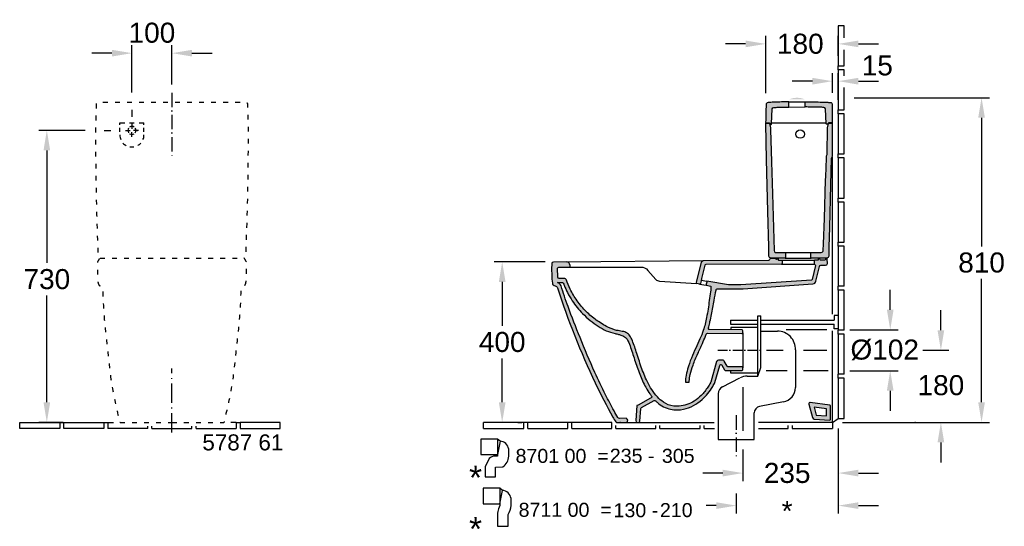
# Model space of a CAD drawing. Extents: x 184 to 7771, y -1169 to 3234.
# Tile 9 of 9: x 5314 to 7771, y 764 to 2029. Entities that reach past the tile are written whole.
import ezdxf

# ---------------------------------------------------------------- set-up
doc = ezdxf.new("R2010")
doc.units = 0
doc.linetypes.add('ACAD_ISO03W100', pattern=[30, 12, -18])
doc.linetypes.add('ACAD_ISO10W100', pattern=[18.5, 12, -3, 0.5, -3])
doc.layers.get('0').update_dxf_attribs({"linetype": 'CONTINUOUS'})
doc.layers.get('Defpoints').update_dxf_attribs({"linetype": 'CONTINUOUS'})
for name, color, linetype in [('255', 7, 'CONTINUOUS'), ('INST', 4, 'CONTINUOUS'), ('INST1_Abfluss', 7, 'CONTINUOUS'), ('INST1_Bemassung', 7, 'CONTINUOUS'), ('INST_Abfluss', 7, 'CONTINUOUS'), ('INST_Bemassung', 7, 'CONTINUOUS'), ('INST_Fliesen', 2, 'CONTINUOUS'), ('INST_Text_Deu', 7, 'CONTINUOUS'), ('PLANKOPF', 7, 'CONTINUOUS'), ('SCHNITT', 2, 'CONTINUOUS'), ('SCHNITT2_Bemassung', 7, 'CONTINUOUS'), ('SCHNITT_Abfluss', 7, 'CONTINUOUS'), ('SCHNITT_Bemassung', 7, 'CONTINUOUS'), ('SCHNITT_Fliesen', 2, 'CONTINUOUS'), ('SCHNITT_Schraffur', 2, 'CONTINUOUS'), ('SCHNITT_Spüler', 7, 'CONTINUOUS')]:
    doc.layers.add(name, color=color, linetype=linetype)
doc.styles.get("Standard").update_dxf_attribs({"font": 'arial.ttf'})
doc.styles.add('STYL2', font='arial.ttf')
doc.dimstyles.get("Standard").update_dxf_attribs({"dimscale": 0, "dimtxt": 50, "dimasz": 50, "dimexe": 20, "dimexo": 25, "dimgap": 15, "dimtad": 0, "dimtih": 1, "dimtoh": 1, "dimdec": 0, "dimdsep": 46, "dimtxsty": 'STYL2', "dimcen": 3, "dimclrd": 256, "dimclre": 256, "dimclrt": 256, "dimadec": 0, "dimazin": 0, "dimtfac": 1, "dimtdec": 0, "dimtofl": 0, "dimtmove": 0, "dimatfit": 3, "dimfxl": 1, "dimtolj": 1, "dimtzin": 0, "dimarcsym": 0})

# ---------------------------------------------------------------- blocks, each defined once
blk = doc.blocks.new('*D11')
at = {"layer": 'Defpoints', "color": 0, "linetype": 'Continuous'}
for p in [(5503, 1752.2), (5382.1, 1023.3), (5447.6, 1023.3)]:
    blk.add_point(p, dxfattribs=at)
at = {"layer": 'INST_Bemassung', "linetype": 'Continuous', "lineweight": -2}
for p, q in [((5478, 1752.2), (5362.1, 1752.2)), ((5382.1, 1702.2), (5382.1, 1421.2)), ((5382.1, 1073.3), (5382.1, 1340.1)), ((5422.6, 1023.3), (5362.1, 1023.3))]:
    blk.add_line(p, q, dxfattribs=at)
at = {"layer": 'INST_Bemassung', "linetype": 'Continuous'}
for points in [[(5373.8, 1702.2), (5390.4, 1702.2), (5382.1, 1752.2)], [(5373.8, 1073.3), (5390.4, 1073.3), (5382.1, 1023.3)]]:
    blk.add_solid(points, dxfattribs=at)
at = {"layer": 'INST_Bemassung', "linetype": 'Continuous', "insert": (5382.1, 1380.6), "char_height": 50, "attachment_point": 5, "style": 'STYL2'}
blk.add_mtext('\\A1;730', dxfattribs=at)
blk = doc.blocks.new('*D12')
at = {"layer": 'Defpoints', "color": 0, "linetype": 'Continuous'}
for p in [(5694.3, 1944.9), (5594.3, 1821.8), (5694.3, 1841.3)]:
    blk.add_point(p, dxfattribs=at)
at = {"layer": 'INST1_Bemassung', "linetype": 'Continuous', "lineweight": -2}
for p, q in [((5544.3, 1944.9), (5494.3, 1944.9)), ((5594.3, 1846.8), (5594.3, 1964.9)), ((5694.3, 1866.3), (5694.3, 1964.9)), ((5744.3, 1944.9), (5794.3, 1944.9))]:
    blk.add_line(p, q, dxfattribs=at)
at = {"layer": 'INST1_Bemassung', "linetype": 'Continuous'}
for points in [[(5544.3, 1953.3), (5544.3, 1936.6), (5594.3, 1944.9)], [(5744.3, 1953.3), (5744.3, 1936.6), (5694.3, 1944.9)]]:
    blk.add_solid(points, dxfattribs=at)
at = {"layer": 'INST1_Bemassung', "linetype": 'Continuous', "insert": (5644.3, 1995.7), "char_height": 50, "attachment_point": 5, "style": 'STYL2'}
blk.add_mtext('\\A1;100', dxfattribs=at)
blk = doc.blocks.new('*D36')
at = {"layer": 'Defpoints', "color": 0, "linetype": 'Continuous'}
for p in [(6650.3, 1424), (6518.3, 1023.3), (6682, 1023.3)]:
    blk.add_point(p, dxfattribs=at)
at = {"layer": 'SCHNITT_Bemassung', "linetype": 'Continuous', "lineweight": -2}
for p, q in [((6625.3, 1424), (6498.3, 1424)), ((6518.3, 1374), (6518.3, 1264.2)), ((6518.3, 1073.3), (6518.3, 1183.1)), ((6657, 1023.3), (6498.3, 1023.3))]:
    blk.add_line(p, q, dxfattribs=at)
at = {"layer": 'SCHNITT_Bemassung', "linetype": 'Continuous'}
for points in [[(6510, 1374), (6526.7, 1374), (6518.3, 1424)], [(6510, 1073.3), (6526.7, 1073.3), (6518.3, 1023.3)]]:
    blk.add_solid(points, dxfattribs=at)
at = {"layer": 'SCHNITT_Bemassung', "linetype": 'Continuous', "insert": (6518.3, 1223.6), "char_height": 50, "attachment_point": 5, "style": 'STYL2'}
blk.add_mtext('\\A1;400', dxfattribs=at)
blk = doc.blocks.new('*D37')
at = {"layer": 'Defpoints', "color": 0, "linetype": 'Continuous'}
for p in [(7372, 1833.7), (7342.3, 1023.3), (7714.5, 1023.3)]:
    blk.add_point(p, dxfattribs=at)
at = {"layer": 'SCHNITT_Bemassung', "linetype": 'Continuous', "lineweight": -2}
for p, q in [((7397, 1833.7), (7734.5, 1833.7)), ((7714.5, 1783.7), (7714.5, 1462.6)), ((7714.5, 1073.3), (7714.5, 1381.5)), ((7367.3, 1023.3), (7734.5, 1023.3))]:
    blk.add_line(p, q, dxfattribs=at)
at = {"layer": 'SCHNITT_Bemassung', "linetype": 'Continuous'}
for points in [[(7706.1, 1783.7), (7722.8, 1783.7), (7714.5, 1833.7)], [(7706.1, 1073.3), (7722.8, 1073.3), (7714.5, 1023.3)]]:
    blk.add_solid(points, dxfattribs=at)
at = {"layer": 'SCHNITT_Bemassung', "linetype": 'Continuous', "insert": (7714.5, 1422), "char_height": 50, "attachment_point": 5, "style": 'STYL2'}
blk.add_mtext('\\A1;810', dxfattribs=at)
blk = doc.blocks.new('*D38')
at = {"layer": 'Defpoints', "color": 0, "linetype": 'Continuous'}
for p in [(7357, 1968.1), (7357, 1913.3), (7175.8, 1820.3)]:
    blk.add_point(p, dxfattribs=at)
at = {"layer": 'SCHNITT_Bemassung', "linetype": 'Continuous', "lineweight": -2}
for p, q in [((7125.8, 1968.1), (7075.8, 1968.1)), ((7175.8, 1845.3), (7175.8, 1988.1)), ((7357, 1938.3), (7357, 1988.1)), ((7407, 1968.1), (7457, 1968.1))]:
    blk.add_line(p, q, dxfattribs=at)
at = {"layer": 'SCHNITT_Bemassung', "linetype": 'Continuous'}
for points in [[(7125.8, 1976.4), (7125.8, 1959.7), (7175.8, 1968.1)], [(7407, 1976.4), (7407, 1959.7), (7357, 1968.1)]]:
    blk.add_solid(points, dxfattribs=at)
at = {"layer": 'SCHNITT_Bemassung', "linetype": 'Continuous', "insert": (7262.2, 1968.1), "char_height": 50, "attachment_point": 5, "style": 'STYL2'}
blk.add_mtext('\\A1;180', dxfattribs=at)
blk = doc.blocks.new('*D39')
at = {"layer": 'Defpoints', "color": 0, "linetype": 'Continuous'}
for p in [(7357, 1875), (7342.3, 1821), (7357, 1803.3)]:
    blk.add_point(p, dxfattribs=at)
at = {"layer": 'SCHNITT_Bemassung', "linetype": 'Continuous', "lineweight": -2}
for p, q in [((7342.3, 1846), (7342.3, 1895)), ((7357, 1828.3), (7357, 1895)), ((7292.3, 1875), (7242.3, 1875)), ((7407, 1875), (7457, 1875))]:
    blk.add_line(p, q, dxfattribs=at)
at = {"layer": 'SCHNITT_Bemassung', "linetype": 'Continuous'}
for points in [[(7292.3, 1883.3), (7292.3, 1866.6), (7342.3, 1875)], [(7407, 1883.3), (7407, 1866.6), (7357, 1875)]]:
    blk.add_solid(points, dxfattribs=at)
at = {"layer": 'SCHNITT_Bemassung', "linetype": 'Continuous', "insert": (7454.3, 1914.1), "char_height": 50, "attachment_point": 5, "style": 'STYL2'}
blk.add_mtext('\\A1;15', dxfattribs=at)
blk = doc.blocks.new('*D40')
at = {"layer": 'Defpoints', "color": 0, "linetype": 'Continuous'}
for p in [(7557.9, 1203.3), (7613, 1203.3), (7367.3, 1023.3)]:
    blk.add_point(p, dxfattribs=at)
at = {"layer": 'SCHNITT_Bemassung', "linetype": 'Continuous', "lineweight": -2}
for p, q in [((7613, 1253.3), (7613, 1303.3)), ((7582.9, 1203.3), (7633, 1203.3)), ((7392.3, 1023.3), (7633, 1023.3)), ((7613, 973.3), (7613, 923.3))]:
    blk.add_line(p, q, dxfattribs=at)
at = {"layer": 'SCHNITT_Bemassung', "linetype": 'Continuous'}
for points in [[(7604.6, 1253.3), (7621.3, 1253.3), (7613, 1203.3)], [(7604.6, 973.3), (7621.3, 973.3), (7613, 1023.3)]]:
    blk.add_solid(points, dxfattribs=at)
at = {"layer": 'SCHNITT_Bemassung', "linetype": 'Continuous', "insert": (7613, 1115.8), "char_height": 50, "attachment_point": 5, "style": 'STYL2'}
blk.add_mtext('\\A1;180', dxfattribs=at)
blk = doc.blocks.new('*D41')
at = {"layer": 'Defpoints', "color": 0, "linetype": 'Continuous'}
for p in [(7357, 1033.3), (7118.8, 980.2), (7357, 896.7)]:
    blk.add_point(p, dxfattribs=at)
at = {"layer": 'SCHNITT_Bemassung', "linetype": 'Continuous', "lineweight": -2}
for p, q in [((7357, 1008.3), (7357, 876.7)), ((7118.8, 955.2), (7118.8, 876.7)), ((7068.8, 896.7), (7018.8, 896.7)), ((7407, 896.7), (7457, 896.7))]:
    blk.add_line(p, q, dxfattribs=at)
at = {"layer": 'SCHNITT_Bemassung', "linetype": 'Continuous'}
for points in [[(7068.8, 905), (7068.8, 888.3), (7118.8, 896.7)], [(7407, 905), (7407, 888.3), (7357, 896.7)]]:
    blk.add_solid(points, dxfattribs=at)
at = {"layer": 'SCHNITT_Bemassung', "linetype": 'Continuous', "insert": (7229.4, 896.7), "char_height": 50, "attachment_point": 5, "style": 'STYL2'}
blk.add_mtext('\\A1;235', dxfattribs=at)

msp = doc.modelspace()

# ---------------------------------------------------------------- hatches: boundary and pattern name
at = {"layer": 'SCHNITT_Schraffur', "linetype": 'Continuous'}
h = msp.add_hatch(color=256, dxfattribs=at)
h.dxf.hatch_style = 1
h.paths.add_polyline_path([(7175.8, 1768.5), (7175.8, 1768.5, -0.396649), (7177.6, 1770.5), (7177.7, 1770.7, -0.471693), (7175.7, 1773.1, -0.000972), (7176.2, 1792.9, -0.001012), (7176.6, 1809.8, -0.011304), (7176.8, 1816.9, -0.379593), (7181.6, 1821.8, -0.012398), (7188.7, 1822.1, -0.00226), (7203.4, 1822.7, -0.00244), (7219.4, 1823.2, -0.003497), (7232.9, 1823.5), (7233.7, 1823.5), (7233.7, 1810.5, 0.001497), (7224, 1810.3, 0.002526), (7207.6, 1809.8, 0.001753), (7196.3, 1809.4, 0.38954), (7192.4, 1805.6), (7190.7, 1768.2, -0.400971), (7189.7, 1767.2), (7188.5, 1767.2, -0.238569), (7187.2, 1767.9), (7185.5, 1770.3, 0.428807), (7184, 1770.5, -0.279539), (7185.2, 1769.4), (7188.1, 1758.7), (7188.1, 1758.5, 0.060009), (7188, 1758.9), (7185.2, 1769.4, 0.337617), (7183.7, 1770.5), (7177.9, 1770.5, 0.430735)])
h = msp.add_hatch(color=256, dxfattribs=at)
h.dxf.hatch_style = 1
h.paths.add_polyline_path([(7342, 1816.9, 0.399388), (7337.3, 1821.9, 0.002281), (7328.4, 1822.3, 0.001686), (7311.4, 1822.9, 0.003608), (7293.9, 1823.4, 0.000795), (7282.6, 1823.5, 0.002358), (7274.1, 1823.6), (7274.1, 1810.6, -0.002589), (7290.3, 1810.4, -0.003047), (7310.6, 1809.9, -0.001675), (7320.9, 1809.6, -0.385201), (7324.7, 1805.8), (7327.1, 1768.2, 0.40197), (7328, 1767.4), (7329.8, 1767.5, 0.232014), (7330.7, 1768), (7332.3, 1770.3, -0.247182), (7333.1, 1770.7), (7340, 1770.7, 0.41421), (7342, 1772.7)])
h = msp.add_hatch(color=256, dxfattribs=at)
h.dxf.hatch_style = 1
h.paths.add_polyline_path([(7192.8, 1593.6), (7190.5, 1673.9), (7188.2, 1754.3), (7188.1, 1758.5, 0.060009), (7188, 1758.9), (7185.2, 1769.4, 0.337617), (7183.7, 1770.5), (7177.9, 1770.5, 0.430735), (7175.8, 1768.5), (7178, 1679.4), (7181.2, 1550), (7183.3, 1461.5), (7183.9, 1439.5), (7183.9, 1437.6, 0.383951), (7188.5, 1433.5), (7224.5, 1433.5, 0.39201), (7225.5, 1434.5), (7225.5, 1447.5), (7200.6, 1447.5, -0.321754), (7196.9, 1452.4)])
h = msp.add_hatch(color=256, dxfattribs=at)
h.dxf.hatch_style = 1
h.paths.add_polyline_path([(7342, 1768.5, 0.414217), (7340, 1770.5), (7334.4, 1770.5, 0.345795), (7332.9, 1769.4), (7330, 1758.9, 0.071397), (7329.9, 1758.3), (7329.5, 1693.4, -0.152152), (7328.5, 1690, 0.145103), (7327.4, 1686.7), (7327.2, 1682.7), (7325.7, 1636.1), (7325.4, 1628.6), (7322.2, 1532.2), (7320, 1468.8), (7319.5, 1452.3, -0.404356), (7314.5, 1447.5), (7288.5, 1447.5), (7288.5, 1434.5, 0.436772), (7289.5, 1433.5), (7328.1, 1433.5, 0.406764), (7333.1, 1438.4), (7333.7, 1461.8), (7334.9, 1509.8), (7337.6, 1615.9), (7339.3, 1682, -0.185236), (7340.6, 1685.3, 0.191837), (7342, 1688.8)])
h = msp.add_hatch(color=256, dxfattribs=at)
h.dxf.hatch_style = 1
h.paths.add_polyline_path([(7293.8, 1368.9, 0.36323), (7301.2, 1376), (7309.7, 1412.4, -0.333391), (7313.2, 1415.4), (7325.4, 1415.5, 0.390462), (7329.7, 1419.6), (7329.4, 1431, 0.449164), (7327.7, 1432.4), (7326.1, 1432.5, 0.404286), (7325.1, 1431.6), (7324.7, 1429.8, -0.317562), (7322.9, 1428.2), (7312.8, 1428.2, -0.238246), (7312, 1428.6), (7310.7, 1431, 0.267949), (7309.8, 1431.5), (7307.9, 1431.5, 0.378866), (7306.9, 1430.6), (7306.7, 1429.1, -0.378899), (7305.7, 1428.2), (7298, 1428.2, 0.420834), (7297, 1427.2), (7297, 1419.2, 0.342872), (7298.5, 1417.3, -0.407589), (7299.9, 1414.9), (7291.9, 1380.2, -0.307118), (7290.3, 1378.6), (7113.5, 1366.3), (7083.2, 1366.3), (7029.3, 1375.4, 0.020122), (7027, 1365.7), (7038.8, 1363.4), (7039, 1353.7), (7038.3, 1349.5, 0.006654), (7035, 1327.4, -0.01216), (7028.4, 1285.2, -0.039972), (7019.9, 1252.6, -0.042888), (7011.7, 1231.6, 0.011384), (7001.2, 1208.5, -0.004825), (6990.3, 1183.7, 0.026382), (6981.1, 1156.2, 0.037385), (6976.4, 1135.8, 0.011936), (6975.9, 1130.8, 0.014254), (6975.6, 1123.6), (6985.2, 1123.6), (6985.2, 1125.9, -0.058354), (6987.6, 1143, -0.01759), (6994.5, 1166, -0.030274), (7006.3, 1194.9, 0.008711), (7018, 1220.3, 0.005955), (7025.6, 1238.2, 0.011857), (7027.7, 1243.7, -0.31643), (7030.5, 1245.7), (7116.7, 1245.1, 0.41634), (7118.8, 1247.1), (7118.8, 1252.1, 0.41166), (7116.8, 1254.1), (7035.2, 1254.8, -0.478932), (7033, 1257.6, 0.000352), (7033.8, 1261.5, 0.002247), (7036.8, 1274.7, 0.00291), (7040.5, 1292.5, 0.005853), (7047.3, 1327.6, 0.001595), (7052, 1353.7, -0.419935), (7055.7, 1356.3), (7113.9, 1356.3, 0.034921), (7119.4, 1356.6)])
h = msp.add_hatch(color=256, dxfattribs=at)
h.dxf.hatch_style = 1
h.paths.add_polyline_path([(7217, 1427.2, 0.414157), (7216, 1428.2), (7207.4, 1428.2), (7207.1, 1430.6, 0.378866), (7206.1, 1431.5), (7204.1, 1431.5, 0.105913), (7202.9, 1430.8, -0.575917), (7201, 1431.3, -0.044678), (7200.9, 1432.1, 0.380174), (7199.6, 1433.2), (7189.7, 1433.2, 0.32441), (7186.6, 1430.6, -0.34566), (7183.6, 1428.2), (7020, 1427.2, 0.292776), (7016, 1423.5), (7002.7, 1371.7, 0.403594), (7004.2, 1369.7), (7011, 1368.5, 0.381424), (7012.9, 1369.9), (7015, 1377.9), (7015.3, 1380.1, 0.052684), (7015.9, 1382.8), (7024.3, 1415.4, -0.341925), (7026.7, 1417.3), (7215, 1418.2, 0.408038), (7217, 1420.2)])
h = msp.add_hatch(color=256, dxfattribs=at)
h.dxf.hatch_style = 1
h.paths.add_polyline_path([(6659.9, 1410.7), (6685.9, 1411, 0.389311), (6687.9, 1413.5, 0.039494), (6687.6, 1414.5), (6686.2, 1418.8, 0.348198), (6679, 1424), (6645.7, 1423.3, 0.365464), (6642, 1419.5, 0.007744), (6641.7, 1410.9, 0.030768), (6643.6, 1370.2, 0.33986), (6650.4, 1363.9, -0.318323), (6656.4, 1359.2, 0.03259), (6750.4, 1122, 0.018272), (6794.7, 1036.4, 0.002651), (6801.6, 1024.3, 0.28041), (6803.5, 1023.3), (6819.7, 1023.3, -0.00013), (6825.8, 1023.3), (6828.1, 1023.3, 0.956188), (6825.1, 1033.4), (6811.1, 1033.3, -0.371832), (6806.8, 1035.4, -0.003607), (6797.5, 1051.9, -0.008642), (6776.2, 1091.9, -0.011746), (6749.5, 1147.8, -0.006828), (6712.6, 1235.1, -0.010772), (6682.6, 1312.2, -0.008866), (6665.2, 1364.1, 0.205344), (6656.1, 1372.6), (6667.5, 1372.6, -0.386906), (6671.3, 1369.5, 0.004714), (6672.8, 1365.7, 0.025152), (6681.7, 1346.2, 0.026952), (6693.3, 1326.5, 0.047593), (6718.9, 1295, 0.065054), (6758.1, 1263.3, 0.10027), (6799.9, 1245.2, -0.006501), (6808.2, 1243.1, -0.01711), (6814.4, 1241.2, -0.086592), (6825.9, 1235.1, -0.054305), (6830, 1231, -0.064258), (6837.4, 1214.4, -0.006131), (6849, 1178.7, 0.015512), (6861.4, 1143.4, 0.033759), (6876.9, 1110.1, 0.025183), (6886.9, 1094.1, 0.012217), (6891.3, 1088, -0.515939), (6890.5, 1084.9, 0.003426), (6888, 1083.6), (6857.5, 1066.6), (6854.3, 1065.2), (6851.7, 1027.8, 0.471636), (6858.2, 1023.3), (6859.1, 1023.3, 0.347553), (6861.6, 1026), (6864.5, 1059.4), (6897.2, 1077.2, -0.415122), (6901.6, 1076.5, 0.010463), (6904.7, 1073.5, 0.067486), (6921.1, 1062, 0.067466), (6938.7, 1055.9, 0.104786), (6970.9, 1056.2, 0.13138), (7017.1, 1080.3, 0.080824), (7043.7, 1112.6, 0.034976), (7049, 1123.1), (7061.1, 1165.6, -0.665427), (7066.6, 1166.2), (7073.4, 1154.3, 0.272638), (7076.5, 1152.5), (7116.8, 1152.8, 0.41166), (7118.8, 1154.8), (7118.8, 1159.8, 0.416315), (7116.7, 1161.8), (7082.8, 1161.6, -0.27222), (7079.7, 1163.4), (7072.6, 1175.9, 0.205157), (7069.5, 1178.3, 0.064224), (7068.1, 1178.5), (7058, 1178.5, 0.275035), (7053.8, 1175.9, 0.057368), (7053.4, 1174.9), (7038.5, 1122.9, -0.013332), (7031.4, 1111.3, -0.052367), (7015, 1090.7, -0.048905), (6997.3, 1076.5, -0.058996), (6979.1, 1067.6, -0.012367), (6959.9, 1063.6, -0.05415), (6946.2, 1063.8, -0.114081), (6920, 1074.2, -0.056876), (6905.6, 1086.8, -0.069931), (6880.5, 1124.8, -0.032198), (6865.1, 1162.2, -0.005699), (6852.8, 1199.7, 0.026093), (6841.6, 1231, 0.071975), (6834.8, 1241.7, 0.092946), (6827.1, 1247.8, 0.071442), (6820.6, 1250.1, -0.015357), (6803.9, 1253, -0.046929), (6782.3, 1260.9, -0.030958), (6753.2, 1278.7, -0.029067), (6728.4, 1299.2, -0.036366), (6705.1, 1327, -0.04201), (6688, 1356, -0.028318), (6678.7, 1378.6, 0.280888), (6672.6, 1382.6, 0.018937), (6660.4, 1382.6, -0.416494), (6657.2, 1385.4), (6656.7, 1404.8, -0.481835)])
h = msp.add_hatch(color=256, dxfattribs=at)
h.dxf.hatch_style = 1
h.paths.add_polyline_path([(7335.9, 1066.3), (7287.1, 1072.9, 0.533833), (7283.8, 1069.1), (7292.7, 1035.1, 0.323211), (7297.2, 1031.4), (7335.6, 1028.9, 0.433668), (7337.7, 1030.9), (7337.7, 1064.3, 0.375303)])
h.paths.add_polyline_path([(7296.7, 1061.1), (7327.7, 1057.3), (7327.7, 1039.4), (7301.6, 1041.1)], flags=16)
at = {"layer": 'SCHNITT_Spüler'}
h = msp.add_hatch(color=7, dxfattribs=at)
edge = h.paths.add_edge_path()
edge.add_line((7233.8, 1829.3), (7273.8, 1829.3))
edge.add_arc((7253.8, 1784.4), 49.2, 66, 114)

# ---------------------------------------------------------------- linework, layer by layer
at = {"color": 3}
for p in [(6506.9, 981.7), (6513, 976.4)]:
    msp.add_line(p, (6506.9, 943.3), dxfattribs=at)
at = {"linetype": 'Continuous'}
for p, q in [((7357, 876.7), (7357, 795.5)), ((7102.4, 846.1), (7102.4, 795.5)), ((7052.4, 815.5), (7027.4, 815.5)), ((7407, 815.5), (7457, 815.5))]:
    msp.add_line(p, q, dxfattribs=at)
at = {"color": 3, "ltscale": 0.5}
for p, q in [((6512.6, 858.9), (6512.6, 820.2)), ((6512.6, 820.2), (6518.8, 853.5))]:
    msp.add_line(p, q, dxfattribs=at)
at = {"linetype": 'Continuous', "elevation": 0}
msp.add_lwpolyline([(7118.8, 1111.1), (7118.8, 1002.3)], dxfattribs=at)
at = {"color": 3}
msp.add_lwpolyline([(6485.8, 932.9), (6475.9, 912.6), (6475.9, 887.3), (6501.9, 887.3), (6502, 911.7), (6520.1, 912.6, 0.254252), (6534.5, 938.6), (6534.5, 956.5, 0.350304), (6513, 976.4), (6506.9, 981.7), (6465.4, 981.7), (6465.4, 943.3), (6506.9, 943.3), (6506.9, 938.7), (6500.8, 938.7, 0.219379)], format="xyb", close=True, dxfattribs=at)
at = {"color": 3, "ltscale": 0.5}
msp.add_lwpolyline([(6533, 763.8), (6533, 793.1, 0.117941), (6540.4, 815.5), (6540.4, 833.5, 0.350304), (6518.8, 853.5), (6512.6, 858.9), (6470.8, 858.9), (6470.8, 820.2), (6512.6, 820.2), (6512.6, 815.6), (6512.6, 815.6), (6509.4, 807.7, 0.121728), (6506.7, 793.1), (6506.7, 763.8)], format="xyb", close=True, dxfattribs=at)
at = {"linetype": 'Continuous'}
for points in [[(7052.4, 823.8), (7052.4, 807.1), (7102.4, 815.5)], [(7407, 823.8), (7407, 807.1), (7357, 815.5)]]:
    msp.add_solid(points, dxfattribs=at)
at = {"layer": '255', "color": 35, "linetype": 'Continuous', "extrusion": (2.34134e-05, 0.00017252, -1)}
msp.add_open_spline([(6811.2, 1023.3, 0), (6811.4, 1023.3, 0), (6811.8, 1023.3, 0), (6812.1, 1023.4, 0), (6812.3, 1023.4, 0)], degree=3, knots=[0, 0, 0, 0, 0.553406, 1, 1, 1, 1], dxfattribs=at)
at = {"layer": '255', "color": 35, "linetype": 'Continuous'}
msp.add_open_spline([(6812.3, 1023.4, 0), (6812.4, 1023.5, 0), (6812.5, 1023.5, 0), (6812.8, 1023.5, 0), (6813, 1023.5, 0), (6813.4, 1023.5, 0), (6813.6, 1023.4, 0), (6813.8, 1023.3, 0)], degree=3, knots=[0, 0, 0, 0, 0.162532, 0.162532, 0.594224, 0.594224, 1, 1, 1, 1], dxfattribs=at)
at = {"layer": '255', "color": 35, "linetype": 'Continuous', "extrusion": (-4.38816e-05, 1.3304e-08, -1)}
msp.add_open_spline([(6813.8, 1023.3, 0), (6813.9, 1023.3, 0), (6814, 1023.3, 0), (6814, 1023.3, 0)], degree=3, dxfattribs=at)
at = {"layer": 'INST', "color": 1, "linetype": 'ACAD_ISO10W100', "ltscale": 4}
msp.add_line((5694.3, 998), (5694.3, 1157.8), dxfattribs=at)
at = {"layer": 'INST', "color": 4, "linetype": 'ACAD_ISO03W100', "flags": 128}
msp.add_lwpolyline([(5694.3, 1023.3), (5823.3, 1023.3, 0.35664), (5825.2, 1024.8, -0.000869), (5834.7, 1067.1, 0.029239), (5850.4, 1160.8, -0.000766), (5860.8, 1256.8, 0.023296), (5866.8, 1350.7), (5866.9, 1356.7, -0.059323), (5867.4, 1359.5, -0.132445), (5868.8, 1361.8, -0.131123), (5872.2, 1363.6, 0.05532), (5873.9, 1364.3, 0.051303), (5876.4, 1365.8, 0.131321), (5877, 1366.6, 0.006604), (5878, 1369, 0.088872), (5879.1, 1374.9, 0.017422), (5880.6, 1420.4, 0.155038), (5879.2, 1425.7, -0.009545), (5875.4, 1432.1, 0.183813), (5873.8, 1433.3), (5873.7, 1433.4), (5873.8, 1433.5, 0.380585), (5878.7, 1438.3, 0.011026), (5885, 1768.5, -0.003416), (5884.8, 1772.7, -0.000531), (5883.6, 1817.1, 0.406966), (5878.7, 1821.9), (5694.3, 1821.9), (5510, 1821.9, 0.406966), (5505, 1817.1, -0.000531), (5503.9, 1772.7, -0.003416), (5503.7, 1768.5, 0.011026), (5509.9, 1438.3, 0.380585), (5514.9, 1433.5), (5515, 1433.4), (5514.9, 1433.3, 0.183813), (5513.3, 1432.1, -0.009545), (5509.5, 1425.7, 0.155038), (5508.1, 1420.4, 0.017422), (5509.6, 1374.9, 0.088872), (5510.7, 1369, 0.006604), (5511.7, 1366.6, 0.131321), (5512.3, 1365.8, 0.051303), (5514.8, 1364.3, 0.05532), (5516.5, 1363.6, -0.131123), (5519.9, 1361.8, -0.132445), (5521.3, 1359.5, -0.059323), (5521.8, 1356.7), (5521.9, 1350.7, 0.023296), (5527.8, 1256.8, -0.000766), (5538.3, 1160.8, 0.029239), (5553.9, 1067.1, -0.000869), (5563.5, 1024.8, 0.35664), (5565.4, 1023.3)], format="xyb", close=True, dxfattribs=at)
msp.add_lwpolyline([(5515, 1433.4), (5873.7, 1433.4)], dxfattribs=at)
at = {"layer": 'INST1_Abfluss', "color": 1, "linetype": 'Continuous'}
for p, q in [((5564.3, 1770.7), (5576.3, 1770.7)), ((5588.3, 1770.7), (5600.3, 1770.7)), ((5612.3, 1770.7), (5624.3, 1770.7))]:
    msp.add_line(p, q, dxfattribs=at)
at = {"layer": 'INST1_Abfluss', "color": 1, "linetype": 'Continuous', "ltscale": 1.5}
for p, q in [((5564.3, 1765.7), (5564.3, 1770.7)), ((5624.3, 1765.7), (5624.3, 1770.7)), ((5564.3, 1748.8), (5564.3, 1758.8)), ((5624.3, 1748.8), (5624.3, 1758.8))]:
    msp.add_line(p, q, dxfattribs=at)
at = {"layer": 'INST1_Abfluss', "color": 1}
for p, q in [((5578, 1752.2), (5590.1, 1752.2)), ((5594.3, 1768.4), (5594.3, 1756.4)), ((5594.3, 1735.9), (5594.3, 1748)), ((5610.5, 1752.2), (5598.4, 1752.2))]:
    msp.add_line(p, q, dxfattribs=at)
for start, end in [(144.9149, 215.0851), (54.9149, 125.0851), (324.9149, 35.0851), (234.9149, 305.0851)]:
    msp.add_arc((5594.3, 1752.2), 10.1, start, end, dxfattribs=at)
at = {"layer": 'INST1_Abfluss', "color": 1, "linetype": 'Continuous', "ltscale": 1.5}
for start, end in [(180, 202.8752), (222.0633, 241.2515), (298.7485, 317.9367), (337.1248, 0), (260.4396, 279.5604)]:
    msp.add_arc((5594.3, 1740.7), 30, start, end, dxfattribs=at)
at = {"layer": 'INST1_Abfluss', "color": 1, "linetype": 'ByBlock'}
msp.add_point((5607.5, 1752.2), dxfattribs=at)
at = {"layer": 'INST1_Bemassung', "linetype": 'Continuous'}
for p, q in [((5594.3, 1803.5), (5594.3, 1786)), ((5525.5, 1752.2), (5541.8, 1752.2))]:
    msp.add_line(p, q, dxfattribs=at)
at = {"layer": 'INST_Abfluss', "color": 1, "linetype": 'ACAD_ISO10W100', "ltscale": 3}
msp.add_line((5694.3, 1846.3), (5694.3, 1689.6), dxfattribs=at)
at = {"layer": 'INST_Fliesen'}
for p, q in [((5314.3, 1023.3), (5414.3, 1023.3)), ((5314.3, 1008.3), (5314.3, 1023.3)), ((5377.9, 1008.3), (5314.3, 1008.3)), ((5414.3, 1008.3), (5377.9, 1008.3)), ((5414.3, 1023.3), (5414.3, 1008.3)), ((5414.3, 1023.3), (5424.3, 1023.3)), ((5424.3, 1023.3), (5524.3, 1023.3)), ((5424.3, 1008.3), (5424.3, 1023.3)), ((5524.3, 1008.3), (5424.3, 1008.3)), ((5524.3, 1023.3), (5524.3, 1008.3)), ((5524.3, 1023.3), (5534.3, 1023.3)), ((5534.3, 1023.3), (5548.5, 1023.3)), ((5534.3, 1023.3), (5534.3, 1008.3)), ((5634.3, 1008.3), (5534.3, 1008.3)), ((5634.3, 1008.3), (5634.3, 1014.1)), ((5644.3, 1008.3), (5644.3, 1014.1)), ((5644.3, 1008.3), (5744.3, 1008.3)), ((5744.3, 1008.3), (5744.3, 1014.1)), ((5754.3, 1008.3), (5754.3, 1014.1)), ((5754.3, 1008.3), (5854.3, 1008.3)), ((5854.3, 1023.3), (5841.2, 1023.3)), ((5854.3, 1023.3), (5854.3, 1008.3)), ((5854.3, 1023.3), (5864.3, 1023.3)), ((5964.3, 1023.3), (5864.3, 1023.3)), ((5864.3, 1023.3), (5864.3, 1008.3)), ((5864.3, 1008.3), (5964.3, 1008.3)), ((5964.3, 1008.3), (5964.3, 1023.3))]:
    msp.add_line(p, q, dxfattribs=at)
at = {"layer": 'SCHNITT', "color": 2, "ltscale": 0.5}
for p, q in [((7342.3, 1293.6), (7342.3, 1685.4)), ((7088, 1278.5), (7155.9, 1278.5)), ((7155.9, 1138.8), (7155.9, 1289.6)), ((7155.9, 1289.6), (7163.5, 1289.6)), ((7163.5, 1160.2), (7163.5, 1289.6)), ((7163.5, 1278.5), (7347, 1278.5)), ((7347, 1289.8), (7347, 1278.5)), ((7357, 1289.8), (7347, 1289.8)), ((7088, 1268.4), (7155.9, 1268.4)), ((7155.9, 1260.2), (7089, 1260.2)), ((7089, 1260.2), (7089, 1254.3)), ((7163.5, 1268.4), (7347, 1268.4)), ((7347, 1257.1), (7347, 1268.4)), ((7357, 1257.1), (7347, 1257.1)), ((7342.3, 1023.3), (7342.3, 1251.6)), ((7155.9, 1138.8), (7163.5, 1160.2)), ((7089, 1146.4), (7089, 1152.3)), ((7155.9, 1146.4), (7089, 1146.4))]:
    msp.add_line(p, q, dxfattribs=at)
at = {"layer": 'SCHNITT', "color": 1, "linetype": 'ACAD_ISO10W100', "ltscale": 2}
msp.add_line((7056.5, 1203.3), (7163.1, 1203.3), dxfattribs=at)
at = {"layer": 'SCHNITT'}
msp.add_line((6819.7, 1023.3), (7047.6, 1023.3), dxfattribs=at)
at = {"layer": 'SCHNITT', "color": 2}
msp.add_line((7337, 1023.3), (7157.5, 1023.3), dxfattribs=at)
at = {"layer": 'SCHNITT', "linetype": 'Continuous'}
for points in [[(7233.7, 1810.5), (7233.7, 1823.5), (7232.9, 1823.5, 0.003497), (7219.4, 1823.2, 0.00244), (7203.4, 1822.7, 0.00226), (7188.7, 1822.1, 0.012398), (7181.6, 1821.8, 0.379593), (7176.8, 1816.9, 0.011304), (7176.6, 1809.8, 0.001012), (7176.2, 1792.9, 0.001005), (7175.7, 1772.4, 0.371403), (7177.7, 1770.7), (7184.7, 1770.7, -0.238572), (7185.5, 1770.3), (7187.2, 1767.9, 0.238567), (7188.5, 1767.2), (7189.7, 1767.2, 0.40097), (7190.7, 1768.2), (7192.4, 1805.6, -0.38954), (7196.3, 1809.4, -0.001753), (7207.6, 1809.8, -0.002526), (7224, 1810.3, -0.001497), (7233.7, 1810.5, 3.588012)], [(7274.1, 1810.6), (7274.1, 1823.6), (7274.4, 1823.6, -0.002257), (7282.6, 1823.5, -0.000795), (7293.9, 1823.4, -0.003608), (7311.4, 1822.9, -0.001686), (7328.4, 1822.3, -0.002281), (7337.3, 1821.9, -0.399388), (7342, 1816.9), (7342, 1772.7, -0.41421), (7340, 1770.7), (7333.1, 1770.7, 0.247182), (7332.3, 1770.3), (7330.7, 1768, -0.247427), (7329.7, 1767.5), (7328, 1767.4, -0.40197), (7327.1, 1768.2), (7324.7, 1805.8, 0.385201), (7320.9, 1809.6, 0.001675), (7310.6, 1809.9, 0.003047), (7290.3, 1810.4, 0.002589), (7274.1, 1810.6, -8.917275)], [(7192.8, 1593.6), (7196.9, 1452.4, 0.321754), (7200.6, 1447.5), (7225.5, 1447.5), (7225.5, 1447.5), (7225.5, 1434.5, -0.39201), (7224.5, 1433.5), (7188.5, 1433.5, -0.430255), (7183.9, 1438.4), (7183.9, 1439.5), (7183.3, 1461.5), (7181.2, 1550), (7178, 1679.4), (7175.8, 1768.5, -0.396586), (7177.6, 1770.5), (7183.7, 1770.5, -0.337614), (7185.2, 1769.4), (7188, 1758.9, -0.060009), (7188.1, 1758.5), (7188.2, 1754.3), (7190.5, 1673.9), (7192.8, 1593.6)], [(6685.3, 1410.9), (6863.7, 1411, -0.216392), (6882.1, 1402.6), (6901.6, 1380.1, 0.220362), (6911, 1376), (7003, 1370)], [(7337.7, 1030.9), (7337.7, 1064.3, 0.375303), (7335.9, 1066.3), (7287.1, 1072.9, 0.533833), (7283.8, 1069.1), (7292.7, 1035.1, 0.323211), (7297.2, 1031.4), (7335.6, 1028.9, 0.433644), (7337.7, 1030.9, 0.073993)]]:
    msp.add_lwpolyline(points, format="xyb", dxfattribs=at)
at = {"layer": 'SCHNITT', "color": 1}
for points in [[(7233.7, 1823.5), (7274.1, 1823.6)], [(7233.7, 1810.5), (7274.1, 1810.6)], [(7190.8, 1770.7), (7326.9, 1770.7)], [(7216, 1428.2), (7298, 1428.2)], [(7224.5, 1433.5), (7289.5, 1433.5)], [(7225.5, 1447.5), (7288.5, 1447.5)]]:
    msp.add_lwpolyline(points, dxfattribs=at)
at = {"layer": 'SCHNITT', "linetype": 'Continuous', "flags": 128}
for points in [[(7325.4, 1628.6), (7325.7, 1636.1), (7327.2, 1682.7), (7327.2, 1682.7), (7327.4, 1686.7, -0.145103), (7328.5, 1690, 0.152152), (7329.5, 1693.4), (7329.9, 1758.3, -0.071397), (7330, 1758.9), (7332.9, 1769.4, -0.338033), (7334.3, 1770.5), (7340, 1770.5, -0.414214), (7342, 1768.5), (7342, 1688.8, -0.191837), (7340.6, 1685.3, 0.185236), (7339.3, 1682), (7337.6, 1615.9)], [(7337.6, 1615.9), (7334.9, 1509.8), (7333.7, 1461.8), (7333.1, 1438.4, -0.406764), (7328.1, 1433.5), (7289.4, 1433.5, -0.39201), (7288.5, 1434.5), (7288.5, 1447.5), (7288.5, 1447.5), (7314.5, 1447.5, 0.404356), (7319.5, 1452.3), (7320, 1468.8), (7322.2, 1532.2), (7325.4, 1628.6)]]:
    msp.add_lwpolyline(points, format="xyb", dxfattribs=at)
at = {"layer": 'SCHNITT', "linetype": 'Continuous'}
for points in [[(6679.4, 1424), (7020, 1427.2)], [(7327.7, 1057.3), (7296.7, 1061.1), (7301.6, 1041.1), (7327.7, 1039.4), (7327.7, 1057.3)]]:
    msp.add_lwpolyline(points, dxfattribs=at)
at = {"layer": 'SCHNITT', "linetype": 'Continuous', "elevation": 0}
for points in [[(6985.2, 1123.6), (6985.2, 1125.9, -0.058354), (6987.6, 1143, -0.01759), (6994.5, 1166, -0.030274), (7006.3, 1194.9, 0.008711), (7018, 1220.3, 0.005955), (7025.6, 1238.2, 0.011857), (7027.7, 1243.7, -0.322133), (7030.5, 1245.7), (7116.7, 1245.1, 0.416294), (7118.8, 1247.1), (7118.8, 1252.1, 0.41166), (7116.8, 1254.1), (7035.2, 1254.8, -0.478932), (7033, 1257.6, 0.000352), (7033.8, 1261.5, 0.002247), (7036.8, 1274.7, 0.00291), (7040.5, 1292.5, 0.005853), (7047.3, 1327.6, 0.001595), (7052, 1353.7, -0.419935), (7055.7, 1356.3), (7113.9, 1356.3, 0.034921), (7119.4, 1356.6), (7293.8, 1368.9, 0.36323), (7301.2, 1376), (7309.7, 1412.4, -0.333391), (7313.2, 1415.4), (7325.4, 1415.5, 0.390462), (7329.7, 1419.6), (7329.4, 1431, 0.333094), (7328.3, 1432.4), (7326.1, 1432.5, 0.404286), (7325.1, 1431.6), (7324.7, 1429.8, -0.317562), (7322.9, 1428.2), (7312.8, 1428.2, -0.299128), (7311.9, 1428.8), (7310.7, 1431, 0.267949), (7309.8, 1431.5), (7307.9, 1431.5, 0.378866), (7306.9, 1430.6), (7306.7, 1429.1, -0.378921), (7305.7, 1428.2), (7298, 1428.2, 0.420834), (7297, 1427.2), (7297, 1419.2, 0.342872), (7298.5, 1417.3, -0.407589), (7299.9, 1414.9), (7291.9, 1380.2, -0.307118), (7290.3, 1378.6), (7113.5, 1366.3), (7083.2, 1366.3), (7029.3, 1375.4, 0.020122), (7027, 1365.7), (7038.8, 1363.4), (7039, 1353.7), (7038.3, 1349.5, 0.006654), (7035, 1327.4, -0.01216), (7028.4, 1285.2, -0.039972), (7019.9, 1252.6, -0.042888), (7011.7, 1231.6, 0.011384), (7001.2, 1208.5, -0.004825), (6990.3, 1183.7, 0.026382), (6981.1, 1156.2, 0.037385), (6976.4, 1135.8, 0.012662), (6975.9, 1130.5, 0.013646), (6975.6, 1123.6), (6985.2, 1123.6)], [(7002.8, 1372.1), (7016, 1423.5, -0.292776), (7020, 1427.2), (7183.6, 1428.2, 0.337206), (7186.5, 1430.5, -0.331666), (7189.7, 1433.2), (7199.6, 1433.2, -0.380174), (7200.9, 1432.1, 0.044678), (7201, 1431.3, 0.260223), (7201.8, 1430.5, 0.2565), (7203.2, 1430.9, -0.08514), (7204.1, 1431.5), (7206.1, 1431.5, -0.378866), (7207.1, 1430.6), (7207.3, 1429.1, 0.378811), (7208.3, 1428.2), (7216, 1428.2, -0.414155), (7217, 1427.2), (7217, 1420.2, -0.417637), (7215, 1418.2), (7026.7, 1417.3, 0.341925), (7024.3, 1415.4), (7015.9, 1382.8, -0.052684), (7015.3, 1380.1), (7015, 1377.9, -0.050865), (7014.5, 1376.2), (7012.9, 1369.7, -0.399732), (7010.7, 1368.5), (7004.2, 1369.7, -0.473888), (7002.8, 1372.1, 21.257662)]]:
    msp.add_lwpolyline(points, format="xyb", dxfattribs=at)
at = {"layer": 'SCHNITT', "color": 2, "ltscale": 0.5}
msp.add_lwpolyline([(6659.9, 1410.7), (6685.1, 1410.9, 0.478621), (6687.9, 1413.5, 0.039494), (6687.6, 1414.5), (6686.2, 1419.4, 0.070436), (6684.9, 1421.4, 0.237775), (6679, 1424), (6646.2, 1423.3, 0.404137), (6642, 1419.5, 0.007744), (6641.7, 1410.9, 0.030092), (6643.5, 1371.1, 0.37305), (6650.4, 1363.9, -0.318323), (6656.4, 1359.2, 0.03259), (6750.4, 1122, 0.018272), (6794.7, 1036.4, 0.002651), (6801.6, 1024.3, 0.248626), (6803.3, 1023.3), (6819.7, 1023.3, -0.00013), (6825.8, 1023.3), (6828.1, 1023.3, 0.748989), (6827.6, 1033.4), (6811.1, 1033.3, -0.371832), (6806.8, 1035.4, -0.003607), (6797.5, 1051.9, -0.008642), (6776.2, 1091.9, -0.011746), (6749.5, 1147.8, -0.006828), (6712.6, 1235.1, -0.010772), (6682.6, 1312.2, -0.008866), (6665.2, 1364.1, 0.205344), (6656.1, 1372.6), (6667.9, 1372.6, -0.243097), (6670.8, 1370.9, 0.006394), (6672.8, 1365.7, 0.023473), (6681.1, 1347.4, 0.02865), (6693.3, 1326.5, 0.047593), (6718.9, 1295, 0.065054), (6758.1, 1263.3, 0.10027), (6799.9, 1245.2, -0.006994), (6808.8, 1242.9, -0.021228), (6816.5, 1240.5, -0.071938), (6825.9, 1235.1, -0.054305), (6830, 1231, -0.064258), (6837.4, 1214.4, -0.005991), (6848.8, 1179.6, 0.015867), (6861.4, 1143.4, 0.033023), (6876.5, 1110.8, 0.026248), (6886.9, 1094.1, 0.012536), (6891.4, 1087.9, -0.413052), (6890.9, 1085.1, 0.003508), (6888.4, 1083.8), (6857.5, 1066.6), (6854.3, 1065.2), (6851.7, 1027.8, 0.309926), (6855.4, 1023.3), (6859.1, 1023.3, 0.347385), (6861.6, 1026), (6864.4, 1057.8, -0.251195), (6865.9, 1060.2), (6897.9, 1077.6, -0.252342), (6900.9, 1077.2, 0.003727), (6902.1, 1076.1, 0.008946), (6904.7, 1073.5, 0.067486), (6921.1, 1062, 0.067466), (6938.7, 1055.9, 0.104786), (6970.9, 1056.2, 0.13138), (7017.1, 1080.3, 0.080824), (7043.7, 1112.6, 0.034976), (7049, 1123.1), (7061.1, 1165.6, -0.665427), (7066.6, 1166.2), (7073.4, 1154.3, 0.272638), (7076.5, 1152.5), (7116.8, 1152.8, 0.41166), (7118.8, 1154.8), (7118.8, 1159.8, 0.416315), (7116.7, 1161.8), (7082.8, 1161.6, -0.27222), (7079.7, 1163.4), (7072.6, 1175.9, 0.205157), (7069.5, 1178.3, 0.056087), (7068.3, 1178.5), (7058.2, 1178.5, 0.287493), (7053.8, 1175.9, 0.05688), (7053.4, 1174.9), (7038.6, 1123.3, -0.095376), (7037.8, 1121.7, -0.011967), (7031.4, 1111.3, -0.052367), (7015, 1090.7, -0.048905), (6997.3, 1076.5, -0.058996), (6979.1, 1067.6, -0.012367), (6959.9, 1063.6, -0.05415), (6946.2, 1063.8, -0.111876), (6920.5, 1073.9, -0.058492), (6905.6, 1086.8, -0.069931), (6880.5, 1124.8, -0.031503), (6865.4, 1161.3, -0.005825), (6852.8, 1199.7, 0.026093), (6841.6, 1231, 0.071975), (6834.8, 1241.7, 0.092946), (6827.1, 1247.8, 0.059647), (6821.7, 1249.8), (6817.7, 1250.5, -0.01271), (6803.9, 1253, -0.046929), (6782.3, 1260.9, -0.030958), (6753.2, 1278.7, -0.029067), (6728.4, 1299.2, -0.036366), (6705.1, 1327, -0.04201), (6688, 1356, -0.028318), (6678.7, 1378.6, 0.280888), (6672.6, 1382.6, 0.019292), (6660.2, 1382.6, -0.394304), (6657.2, 1385.4), (6656.6, 1407.9, -0.26656)], format="xyb", close=True, dxfattribs=at)
at = {"layer": 'SCHNITT', "color": 1, "elevation": 0}
for points in [[(7215, 1418.2), (7297.2, 1418.3)], [(7015, 1378), (7029.3, 1375.4)], [(7010.7, 1368.5), (7027, 1365.7)]]:
    msp.add_lwpolyline(points, dxfattribs=at)
at = {"layer": 'SCHNITT', "color": 2, "ltscale": 0.5}
msp.add_lwpolyline([(7088, 1278.5), (7088, 1268.4)], dxfattribs=at)
at = {"layer": 'SCHNITT', "linetype": 'Continuous', "elevation": 0}
msp.add_lwpolyline([(7118.8, 1247.1), (7118.8, 1159.8)], dxfattribs=at)
at = {"layer": 'SCHNITT', "linetype": 'Continuous'}
msp.add_circle((7261.9, 1742.9), 10.5, dxfattribs=at)
at = {"layer": 'SCHNITT_Abfluss', "color": 2, "ltscale": 0.5}
for p, q in [((7163.5, 1250.8), (7205, 1250.8)), ((7250.2, 1204.3), (7250.1, 1110.4)), ((7068.3, 1112.3), (7111.7, 1134.5)), ((7129.9, 1138.8), (7155.9, 1138.8)), ((7057.4, 1094.5), (7057.4, 980.2)), ((7219.9, 1074.5), (7160.5, 1063.2)), ((7147.4, 980.2), (7147.4, 1046.8)), ((7057.4, 980.2), (7147.4, 980.2))]:
    msp.add_line(p, q, dxfattribs=at)
at = {"layer": 'SCHNITT_Abfluss', "color": 1, "linetype": 'ACAD_ISO10W100', "ltscale": 3}
msp.add_line((7102.4, 1041), (7102.4, 930.7), dxfattribs=at)
at = {"layer": 'SCHNITT_Abfluss', "color": 2, "ltscale": 0.5}
for centre, radius, start, end in [((7205.5, 1206.1), 44.7, 357.6318, 90.6123), ((7129.9, 1098.8), 40, 90, 117.0019), ((7077.4, 1094.5), 20, 117.0019, 180), ((7213.4, 1110.6), 36.7, 280.3039, 359.6296), ((7164.3, 1046.7), 17, 102.8248, 179.6659)]:
    msp.add_arc(centre, radius, start, end, dxfattribs=at)
at = {"layer": 'SCHNITT_Bemassung', "linetype": 'Continuous'}
for p, q in [((7486.6, 1304.3), (7486.6, 1354.3)), ((7328.6, 1254.3), (7227.3, 1254.3)), ((7177.5, 1203.7), (7219.1, 1203.7)), ((7269.9, 1203.3), (7328.6, 1203.3)), ((7229, 1152.3), (7177.3, 1152.3)), ((7331.8, 1152.3), (7270.4, 1152.3)), ((7392, 1152.3), (7506.6, 1152.3)), ((7486.6, 1102.3), (7486.6, 1052.3))]:
    msp.add_line(p, q, dxfattribs=at)
at = {"layer": 'SCHNITT_Bemassung'}
for p, q in [((7386.1, 1254.3), (7506.6, 1254.3)), ((7386.1, 1152.3), (7506.6, 1152.3))]:
    msp.add_line(p, q, dxfattribs=at)
at = {"layer": 'SCHNITT_Bemassung', "linetype": 'ByBlock'}
msp.add_line((7568.3, 1203.3), (7633, 1203.3), dxfattribs=at)
at = {"layer": 'SCHNITT_Bemassung'}
msp.add_point((7548.5, 1023.3), dxfattribs=at)
at = {"layer": 'SCHNITT_Bemassung', "linetype": 'Continuous'}
for points in [[(7478.3, 1304.3), (7494.9, 1304.3), (7486.6, 1254.3)], [(7478.3, 1102.3), (7494.9, 1102.3), (7486.6, 1152.3)]]:
    msp.add_solid(points, dxfattribs=at)
at = {"layer": 'SCHNITT_Fliesen'}
for p, q in [((7357, 2013.3), (7357, 1913.3)), ((7372, 2013.3), (7357, 2013.3)), ((7372, 1982.8), (7372, 2013.3)), ((7372, 1913.3), (7372, 1953.3)), ((7357, 1903.3), (7357, 1913.3)), ((7357, 1913.3), (7372, 1913.3)), ((7357, 1903.3), (7357, 1803.3)), ((7372, 1903.3), (7357, 1903.3)), ((7372, 1888.3), (7372, 1903.3)), ((7372, 1803.3), (7372, 1858.8)), ((7357, 1803.3), (7372, 1803.3)), ((7357, 1793.3), (7357, 1803.3)), ((7357, 1793.3), (7357, 1693.3)), ((7372, 1793.3), (7357, 1793.3)), ((7372, 1693.3), (7372, 1793.3)), ((7357, 1693.3), (7372, 1693.3)), ((7357, 1683.3), (7357, 1693.3)), ((7357, 1683.3), (7357, 1583.3)), ((7372, 1683.3), (7357, 1683.3)), ((7372, 1583.3), (7372, 1683.3)), ((7357, 1573.3), (7357, 1583.3)), ((7357, 1583.3), (7372, 1583.3)), ((7357, 1573.3), (7357, 1473.3)), ((7372, 1573.3), (7357, 1573.3)), ((7372, 1473.3), (7372, 1573.3)), ((7357, 1463.3), (7357, 1473.3)), ((7357, 1473.3), (7372, 1473.3)), ((7357, 1463.3), (7357, 1363.3)), ((7372, 1463.3), (7357, 1463.3)), ((7372, 1363.3), (7372, 1463.3)), ((7357, 1353.3), (7357, 1363.3)), ((7372, 1363.3), (7357, 1363.3)), ((7357, 1353.3), (7357, 1253.3)), ((7372, 1353.3), (7357, 1353.3)), ((7372, 1253.3), (7372, 1353.3)), ((7357, 1243.3), (7357, 1253.3)), ((7372, 1253.3), (7357, 1253.3)), ((7357, 1243.3), (7357, 1143.3)), ((7372, 1243.3), (7357, 1243.3)), ((7372, 1143.3), (7372, 1243.3)), ((7357, 1133.3), (7357, 1143.3)), ((7372, 1143.3), (7357, 1143.3)), ((7357, 1133.3), (7357, 1033.3)), ((7372, 1133.3), (7357, 1133.3)), ((7372, 1033.3), (7372, 1133.3)), ((7342.3, 1023.3), (7357, 1033.3)), ((7357, 1033.3), (7372, 1033.3)), ((6557, 1023.3), (6472, 1023.3)), ((6472, 1008.3), (6472, 1023.3)), ((6472, 1008.3), (6557, 1008.3)), ((6557, 1023.3), (6567, 1023.3)), ((6792, 1023.3), (6567, 1023.3)), ((6572, 1008.3), (6572, 1023.3)), ((6582, 1008.3), (6582, 1023.3)), ((6682, 1008.3), (6682, 1023.3)), ((6692, 1008.3), (6692, 1023.3)), ((6792, 1008.3), (6792, 1023.3)), ((6802, 1008.3), (6802, 1015.8)), ((6902, 1008.3), (6902, 1015.8)), ((6912, 1008.3), (6912, 1015.8)), ((7012, 1008.3), (7012, 1015.8)), ((7022, 1008.3), (7022, 1015.8)), ((7157.5, 1008.3), (7232, 1008.3)), ((7232, 1008.3), (7232, 1015.8)), ((7242, 1015.8), (7242, 1008.3)), ((7242, 1008.3), (7342.3, 1008.3))]:
    msp.add_line(p, q, dxfattribs=at)
at = {"layer": 'SCHNITT_Fliesen', "color": 2}
for p, q in [((6557, 1008.3), (6572, 1008.3)), ((6582, 1008.3), (6682, 1008.3)), ((6692, 1008.3), (6792, 1008.3)), ((6802, 1008.3), (6902, 1008.3)), ((6912, 1008.3), (7012, 1008.3)), ((7022, 1008.3), (7048, 1008.3)), ((7342.3, 1023.3), (7337, 1023.3)), ((7342.3, 1023.3), (7342.3, 1008.3))]:
    msp.add_line(p, q, dxfattribs=at)

# ---------------------------------------------------------------- texts
at = {"layer": 'INST_Text_Deu', "linetype": 'Continuous', "insert": (5770.2, 993.3), "char_height": 40, "attachment_point": 1}
msp.add_mtext_dynamic_manual_height_columns('5787 61', width=254.089, gutter_width=1025.1, heights=[0], dxfattribs=at)
at = {"layer": 'PLANKOPF', "char_height": 35, "width": 1101.975, "attachment_point": 1}
for s, insert in [('8701 00  =', (6551.7, 957)), ('8711 00  =', (6559.3, 822.5))]:
    msp.add_mtext(s, dxfattribs=dict(at, insert=insert))
at = {"layer": 'PLANKOPF', "linetype": 'Continuous', "insert": (7215.7, 827.1), "char_height": 50, "width": 62.526, "attachment_point": 1}
msp.add_mtext('*', dxfattribs=at)
at = {"layer": 'SCHNITT2_Bemassung', "linetype": 'Continuous'}
for s, p in [('235 -', (6786.9, 922.5)), ('305', (6916.8, 922.2)), ('130 -', (6796.2, 786.5)), ('210', (6911.9, 786.8))]:
    msp.add_text(s, height=35, dxfattribs=at).set_placement(p)
at = {"layer": 'SCHNITT_Bemassung', "linetype": 'Continuous'}
msp.add_text('%%C102', height=50, dxfattribs=at).set_placement((7387.4, 1180))
at = {"layer": 'SCHNITT_Bemassung', "linetype": 'Continuous', "char_height": 60, "attachment_point": 5}
for insert in [(6451.8, 885.3), (6451.8, 757.3)]:
    msp.add_mtext('\\A1;*', dxfattribs=dict(at, insert=insert))

# ---------------------------------------------------------------- dimensions: what is measured, and where the dimension line sits
at = {"layer": 'INST1_Bemassung', "linetype": 'Continuous'}
dim = msp.add_linear_dim(base=(5694.3, 1944.9), p1=(5594.3, 1821.8), p2=(5694.3, 1841.3), dimstyle='STANDARD', override={"dimscale": 1, "dimtxt": 50, "dimtmove": 1}, dxfattribs=at)
dim.commit()
dim.dimension.update_dxf_attribs({"geometry": '*D12', "text_midpoint": (5644.3, 1995.7), "dimtype": 160})
at = {"layer": 'INST_Bemassung', "linetype": 'Continuous'}
dim = msp.add_linear_dim(base=(5382.1, 1023.3), p1=(5503, 1752.2), p2=(5447.6, 1023.3), angle=90, text='730', dimstyle='STANDARD', override={"dimscale": 1, "dimtxt": 50, "dimtmove": 0}, dxfattribs=at)
dim.commit()
dim.dimension.update_dxf_attribs({"geometry": '*D11', "text_midpoint": (5382.1, 1380.6), "dimtype": 160})
at = {"layer": 'SCHNITT_Bemassung', "linetype": 'Continuous'}
for base, p1, p2, text, override, picture, middle in [((7357, 1968.1), (7175.8, 1820.3), (7357, 1913.3), '180', {"dimscale": 1, "dimtxt": 50, "dimtmove": 0}, '*D38', (7262.2, 1968.1)), ((7357, 1875), (7342.3, 1821), (7357, 1803.3), '15', {"dimscale": 1, "dimtxt": 50, "dimtmove": 2}, '*D39', (7454.3, 1914.1)), ((7357, 896.7), (7118.8, 980.2), (7357, 1033.3), '235', {"dimscale": 1, "dimtxt": 50, "dimtmove": 0}, '*D41', (7229.4, 896.7))]:
    dim = msp.add_linear_dim(base=base, p1=p1, p2=p2, text=text, dimstyle='STANDARD', override=override, dxfattribs=at)
    dim.commit()
    dim.dimension.update_dxf_attribs({"geometry": picture, "text_midpoint": middle, "dimtype": 160})
for base, p1, p2, override, picture, middle in [((7714.5, 1023.3), (7372, 1833.7), (7342.3, 1023.3), {"dimscale": 1, "dimtxt": 50, "dimtmove": 0}, '*D37', (7714.5, 1422)), ((7613, 1203.3), (7367.3, 1023.3), (7557.9, 1203.3), {"dimscale": 1, "dimtxt": 50, "dimtmove": 2}, '*D40', (7613, 1115.8))]:
    dim = msp.add_linear_dim(base=base, p1=p1, p2=p2, angle=90, dimstyle='STANDARD', override=override, dxfattribs=at)
    dim.commit()
    dim.dimension.update_dxf_attribs({"geometry": picture, "text_midpoint": middle, "dimtype": 160})
dim = msp.add_linear_dim(base=(6518.3, 1023.3), p1=(6650.3, 1424), p2=(6682, 1023.3), angle=90, text='400', dimstyle='STANDARD', override={"dimscale": 1, "dimtxt": 50, "dimtmove": 0}, dxfattribs=at)
dim.commit()
dim.dimension.update_dxf_attribs({"geometry": '*D36', "text_midpoint": (6518.3, 1223.6), "dimtype": 160})

doc.saveas('drawing.dxf')
